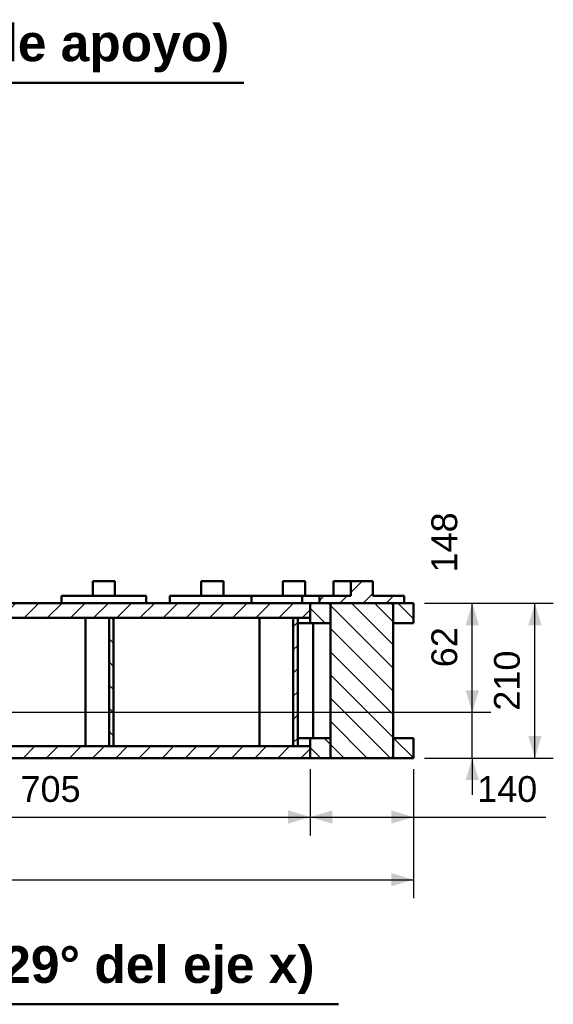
# Model space of a CAD drawing. Header units: millimetres. Extents: x 0 to 841, y 0 to 594.
# Tile 205 of 226: x 534 to 607, y 181 to 314. Entities that reach past the tile are written whole.
import ezdxf
from ezdxf.enums import TextEntityAlignment as Align

# ---------------------------------------------------------------- set-up
doc = ezdxf.new("R2010")
doc.units = ezdxf.units.MM
for name, color, linetype, lineweight in [('ACH', 7, 'CONTINUOUS', 13), ('COTA', 7, 'CONTINUOUS', 25), ('TXT', 7, 'CONTINUOUS', 25), ('VIS', 7, 'CONTINUOUS', 50)]:
    doc.layers.add(name, color=color, linetype=linetype, lineweight=lineweight)
doc.styles.add('STD', font='LiberationSans-Regular.ttf')
doc.styles.add('STDB', font='LiberationSans-Bold.ttf')

msp = doc.modelspace()

# ---------------------------------------------------------------- hatches: boundary and pattern name
at = {"layer": 'ACH'}
h = msp.add_hatch(dxfattribs=at)
h.set_pattern_fill('ANSI31', scale=0.7)
h.paths.add_polyline_path([(574.77, 234.95), (574.77, 235.95), (579.02, 235.95), (579.02, 237.95), (582.02, 237.95), (582.02, 235.95), (586.27, 235.95), (586.27, 234.95)])
h = msp.add_hatch(dxfattribs=at)
h.set_pattern_fill('ANSI31', scale=0.7)
h.paths.add_polyline_path([(499.52, 234.95), (573.52, 234.95), (573.52, 232.95), (497.52, 232.95), (497.52, 234.15), (499.52, 234.15)])
h = msp.add_hatch(dxfattribs=at)
h.set_pattern_fill('ANSI31', scale=0.7, angle=90)
h.paths.add_polyline_path([(576.27, 234.95), (576.27, 232.25), (573.52, 232.25), (573.52, 234.95)])
h = msp.add_hatch(dxfattribs=at)
h.set_pattern_fill('ANSI31', scale=0.7, angle=90)
h.paths.add_polyline_path([(576.27, 214.15), (576.27, 234.75), (576.47, 234.95), (584.57, 234.95), (584.77, 234.75), (584.77, 214.15), (584.57, 213.95), (576.47, 213.95)])
h = msp.add_hatch(dxfattribs=at)
h.set_pattern_fill('ANSI31', scale=0.7, angle=90)
h.paths.add_polyline_path([(584.77, 234.95), (587.52, 234.95), (587.52, 232.25), (584.77, 232.25)])
h = msp.add_hatch(dxfattribs=at)
h.set_pattern_fill('ANSI31', scale=0.7, angle=90)
h.paths.add_polyline_path([(546.22, 232.95), (546.82, 232.95), (546.82, 215.55), (546.22, 215.55)])
h = msp.add_hatch(dxfattribs=at)
h.set_pattern_fill('ANSI31', scale=0.7)
h.paths.add_polyline_path([(571.22, 232.95), (571.82, 232.95), (571.82, 215.55), (571.22, 215.55)])
h = msp.add_hatch(dxfattribs=at)
h.set_pattern_fill('ANSI31', scale=0.7, angle=90)
h.paths.add_polyline_path([(576.27, 216.65), (576.27, 213.95), (573.52, 213.95), (573.52, 216.65)])
h = msp.add_hatch(dxfattribs=at)
h.set_pattern_fill('ANSI31', scale=0.7, angle=90)
h.paths.add_polyline_path([(584.77, 216.65), (587.52, 216.65), (587.52, 213.95), (584.77, 213.95)])
h = msp.add_hatch(dxfattribs=at)
h.set_pattern_fill('ANSI31', scale=0.7)
h.paths.add_polyline_path([(500.32, 215.55), (573.52, 215.55), (573.52, 213.95), (500.32, 213.95)])

# ---------------------------------------------------------------- linework, layer by layer
at = {"layer": 'COTA'}
for p, q in [((589.02, 234.95), (598.02, 234.95)), ((589.02, 234.95), (606.52, 234.95)), ((595.52, 220.15), (595.52, 234.95)), ((604.02, 213.95), (604.02, 234.95)), ((595.52, 220.15), (595.52, 225.15)), ((501.82, 220.15), (598.02, 220.15)), ((501.82, 220.15), (598.02, 220.15)), ((595.52, 213.95), (595.52, 220.15)), ((589.02, 213.95), (598.02, 213.95)), ((589.02, 213.95), (606.52, 213.95)), ((595.52, 213.95), (595.52, 208.95)), ((573.52, 212.45), (573.52, 203.45)), ((573.52, 212.45), (573.52, 203.45)), ((587.52, 212.45), (587.52, 203.45)), ((587.52, 212.45), (587.52, 194.95)), ((503.02, 205.95), (573.52, 205.95)), ((573.52, 205.95), (587.52, 205.95)), ((587.52, 205.95), (605.51, 205.95)), ((387.52, 197.45), (587.52, 197.45))]:
    msp.add_line(p, q, dxfattribs=at)
for points in [[(595.52, 234.95), (594.62, 231.95), (596.42, 231.95)], [(604.02, 234.95), (603.12, 231.95), (604.92, 231.95)], [(595.52, 220.15), (596.42, 223.15), (594.62, 223.15)], [(595.52, 220.15), (596.42, 223.15), (594.62, 223.15)], [(604.02, 213.95), (604.92, 216.95), (603.12, 216.95)], [(595.52, 213.95), (594.62, 210.95), (596.42, 210.95)], [(573.52, 205.95), (570.52, 206.85), (570.52, 205.05)], [(573.52, 205.95), (576.52, 205.05), (576.52, 206.85)], [(587.52, 205.95), (584.52, 206.85), (584.52, 205.05)], [(587.52, 197.45), (584.52, 198.35), (584.52, 196.55)]]:
    msp.add_solid(points, dxfattribs=at)
at = {"layer": 'VIS'}
for p, q in [((443.37, 305.55), (564.51, 305.55)), ((397.69, 180.55), (577.35, 180.55))]:
    msp.add_line(p, q, dxfattribs=at)
for points in [[(544, 237.95), (544.13, 237.95), (544.25, 237.95), (544.38, 237.95), (544.5, 237.95), (544.63, 237.95), (544.75, 237.95), (544.88, 237.95), (545, 237.95), (545.13, 237.95), (545.25, 237.95), (545.38, 237.95), (545.5, 237.95), (545.62, 237.95), (545.75, 237.95), (545.87, 237.95), (546, 237.95), (546.12, 237.95), (546.25, 237.95), (546.37, 237.95), (546.5, 237.95), (546.62, 237.95), (546.75, 237.95), (546.87, 237.95), (546.99, 237.95)], [(544, 237.95), (544, 235.95)], [(546.99, 237.95), (547, 237.95), (547, 237.95), (547, 237.95), (547, 237.95), (547, 237.95), (547, 237.95)], [(547, 237.95), (547, 235.95)], [(558.73, 237.95), (558.85, 237.95), (558.98, 237.95), (559.1, 237.95), (559.23, 237.95), (559.35, 237.95), (559.48, 237.95), (559.6, 237.95), (559.73, 237.95), (559.85, 237.95), (559.98, 237.95), (560.1, 237.95), (560.23, 237.95), (560.35, 237.95), (560.47, 237.95), (560.6, 237.95), (560.72, 237.95), (560.85, 237.95), (560.97, 237.95), (561.1, 237.95), (561.22, 237.95), (561.35, 237.95), (561.47, 237.95), (561.6, 237.95), (561.72, 237.95)], [(558.73, 237.95), (558.73, 235.95)], [(561.72, 237.95), (561.72, 237.95), (561.72, 237.95), (561.73, 237.95), (561.73, 237.95), (561.73, 237.95), (561.73, 237.95)], [(561.73, 237.95), (561.73, 235.95)], [(569.81, 237.95), (569.93, 237.95), (570.06, 237.95), (570.18, 237.95), (570.31, 237.95), (570.43, 237.95), (570.56, 237.95), (570.68, 237.95), (570.81, 237.95), (570.93, 237.95), (571.06, 237.95), (571.18, 237.95), (571.31, 237.95), (571.43, 237.95), (571.55, 237.95), (571.68, 237.95), (571.8, 237.95), (571.93, 237.95), (572.05, 237.95), (572.18, 237.95), (572.3, 237.95), (572.43, 237.95), (572.55, 237.95), (572.68, 237.95), (572.8, 237.95)], [(569.81, 237.95), (569.81, 235.95)], [(572.8, 237.95), (572.8, 237.95), (572.8, 237.95), (572.81, 237.95), (572.81, 237.95), (572.81, 237.95), (572.81, 237.95)], [(572.81, 237.95), (572.81, 235.95)], [(576.69, 237.95), (576.81, 237.95), (576.93, 237.95), (577.06, 237.95), (577.18, 237.95), (577.3, 237.95), (577.42, 237.95), (577.55, 237.95), (577.67, 237.95), (577.79, 237.95), (577.92, 237.95), (578.04, 237.95), (578.16, 237.95), (578.28, 237.95), (578.41, 237.95), (578.53, 237.95), (578.65, 237.95), (578.77, 237.95), (578.9, 237.95), (579.02, 237.95)], [(576.69, 237.95), (576.69, 235.95)], [(582.02, 237.95), (579.02, 237.95)], [(579.02, 237.95), (579.02, 235.95)], [(582.02, 237.95), (582.02, 235.95)], [(539.75, 235.95), (539.88, 235.95), (540, 235.95), (540.12, 235.95), (540.24, 235.95), (540.36, 235.95), (540.48, 235.95), (540.6, 235.95), (540.72, 235.95), (540.84, 235.95), (540.96, 235.95), (541.08, 235.95), (541.2, 235.95), (541.32, 235.95), (541.44, 235.95), (541.56, 235.95), (541.69, 235.95), (541.81, 235.95), (541.93, 235.95), (542.05, 235.95), (542.17, 235.95), (542.29, 235.95), (542.41, 235.95), (542.53, 235.95), (542.65, 235.95), (542.77, 235.95), (542.89, 235.95), (543.01, 235.95), (543.13, 235.95), (543.25, 235.95), (543.37, 235.95), (543.5, 235.95), (543.62, 235.95), (543.74, 235.95), (543.86, 235.95), (543.98, 235.95), (544.1, 235.95), (544.22, 235.95), (544.34, 235.95), (544.46, 235.95), (544.58, 235.95), (544.7, 235.95), (544.82, 235.95), (544.94, 235.95), (545.06, 235.95), (545.18, 235.95), (545.31, 235.95), (545.43, 235.95), (545.55, 235.95), (545.67, 235.95), (545.79, 235.95), (545.91, 235.95), (546.03, 235.95), (546.15, 235.95), (546.27, 235.95), (546.39, 235.95), (546.51, 235.95), (546.63, 235.95), (546.75, 235.95), (546.87, 235.95), (546.99, 235.95), (547.12, 235.95), (547.24, 235.95), (547.36, 235.95), (547.48, 235.95), (547.6, 235.95), (547.72, 235.95), (547.84, 235.95), (547.96, 235.95), (548.08, 235.95), (548.2, 235.95), (548.32, 235.95), (548.44, 235.95), (548.56, 235.95), (548.68, 235.95), (548.8, 235.95), (548.93, 235.95), (549.05, 235.95), (549.17, 235.95), (549.29, 235.95), (549.41, 235.95), (549.53, 235.95), (549.65, 235.95), (549.77, 235.95), (549.89, 235.95), (550.01, 235.95), (550.13, 235.95), (550.25, 235.95), (550.37, 235.95), (550.49, 235.95), (550.61, 235.95), (550.74, 235.95), (550.86, 235.95), (550.98, 235.95), (551.1, 235.95), (551.22, 235.95)], [(539.75, 235.95), (539.75, 234.95)], [(551.22, 235.95), (551.22, 235.95), (551.23, 235.95), (551.24, 235.95), (551.24, 235.95), (551.25, 235.95), (551.25, 235.95)], [(551.25, 235.95), (551.25, 234.95)], [(554.48, 235.95), (554.6, 235.95), (554.72, 235.95), (554.84, 235.95), (554.96, 235.95), (555.08, 235.95), (555.2, 235.95), (555.32, 235.95), (555.44, 235.95), (555.56, 235.95), (555.68, 235.95), (555.8, 235.95), (555.93, 235.95), (556.05, 235.95), (556.17, 235.95), (556.29, 235.95), (556.41, 235.95), (556.53, 235.95), (556.65, 235.95), (556.77, 235.95), (556.89, 235.95), (557.01, 235.95), (557.13, 235.95), (557.25, 235.95), (557.37, 235.95), (557.49, 235.95), (557.61, 235.95), (557.73, 235.95), (557.85, 235.95), (557.97, 235.95), (558.09, 235.95), (558.21, 235.95), (558.33, 235.95), (558.45, 235.95), (558.57, 235.95), (558.7, 235.95), (558.82, 235.95), (558.94, 235.95), (559.06, 235.95), (559.18, 235.95), (559.3, 235.95), (559.42, 235.95), (559.54, 235.95), (559.66, 235.95), (559.78, 235.95), (559.9, 235.95), (560.02, 235.95), (560.14, 235.95), (560.26, 235.95), (560.38, 235.95), (560.5, 235.95), (560.62, 235.95), (560.74, 235.95), (560.86, 235.95), (560.98, 235.95), (561.1, 235.95), (561.22, 235.95), (561.34, 235.95), (561.47, 235.95), (561.59, 235.95), (561.71, 235.95), (561.83, 235.95), (561.95, 235.95), (562.07, 235.95), (562.19, 235.95), (562.31, 235.95), (562.43, 235.95), (562.55, 235.95), (562.67, 235.95), (562.79, 235.95), (562.91, 235.95), (563.03, 235.95), (563.15, 235.95), (563.27, 235.95), (563.39, 235.95), (563.51, 235.95), (563.63, 235.95), (563.75, 235.95), (563.87, 235.95), (563.99, 235.95), (564.11, 235.95), (564.24, 235.95), (564.36, 235.95), (564.48, 235.95), (564.6, 235.95), (564.72, 235.95), (564.84, 235.95), (564.96, 235.95), (565.08, 235.95), (565.2, 235.95), (565.32, 235.95), (565.44, 235.95), (565.56, 235.95)], [(554.48, 235.95), (554.48, 234.95)], [(565.56, 235.95), (565.68, 235.95), (565.8, 235.95), (565.92, 235.95), (566.04, 235.95), (566.16, 235.95), (566.28, 235.95), (566.4, 235.95), (566.53, 235.95), (566.65, 235.95), (566.77, 235.95), (566.89, 235.95), (567.01, 235.95), (567.13, 235.95), (567.25, 235.95), (567.37, 235.95), (567.49, 235.95), (567.61, 235.95), (567.73, 235.95), (567.85, 235.95), (567.97, 235.95), (568.09, 235.95), (568.21, 235.95), (568.34, 235.95), (568.46, 235.95), (568.58, 235.95), (568.7, 235.95), (568.82, 235.95), (568.94, 235.95), (569.06, 235.95), (569.18, 235.95), (569.3, 235.95), (569.42, 235.95), (569.54, 235.95), (569.66, 235.95), (569.78, 235.95), (569.9, 235.95), (570.02, 235.95), (570.15, 235.95), (570.27, 235.95), (570.39, 235.95), (570.51, 235.95), (570.63, 235.95), (570.75, 235.95), (570.87, 235.95), (570.99, 235.95), (571.11, 235.95), (571.23, 235.95), (571.35, 235.95), (571.47, 235.95), (571.59, 235.95), (571.71, 235.95), (571.83, 235.95), (571.96, 235.95), (572.08, 235.95), (572.2, 235.95), (572.32, 235.95), (572.44, 235.95)], [(565.56, 235.95), (565.56, 234.95)], [(572.44, 235.95), (572.56, 235.95), (572.68, 235.95), (572.81, 235.95), (572.93, 235.95), (573.05, 235.95), (573.17, 235.95), (573.3, 235.95), (573.42, 235.95), (573.54, 235.95), (573.67, 235.95), (573.79, 235.95), (573.91, 235.95), (574.03, 235.95), (574.16, 235.95), (574.28, 235.95), (574.4, 235.95), (574.52, 235.95), (574.65, 235.95), (574.77, 235.95)], [(572.44, 235.95), (572.44, 234.95)], [(574.77, 235.95), (574.77, 234.95)], [(579.02, 235.95), (578.9, 235.95), (578.78, 235.95), (578.66, 235.95), (578.53, 235.95), (578.41, 235.95), (578.29, 235.95), (578.17, 235.95), (578.05, 235.95), (577.93, 235.95), (577.81, 235.95), (577.68, 235.95), (577.56, 235.95), (577.44, 235.95), (577.32, 235.95), (577.2, 235.95), (577.08, 235.95), (576.96, 235.95), (576.83, 235.95), (576.71, 235.95), (576.59, 235.95), (576.47, 235.95), (576.35, 235.95), (576.23, 235.95), (576.11, 235.95), (575.98, 235.95), (575.86, 235.95), (575.74, 235.95), (575.62, 235.95), (575.5, 235.95), (575.38, 235.95), (575.26, 235.95), (575.13, 235.95), (575.01, 235.95), (574.89, 235.95), (574.77, 235.95)], [(579.02, 235.95), (574.77, 235.95)], [(586.27, 235.95), (586.15, 235.95), (586.03, 235.95), (585.91, 235.95), (585.78, 235.95), (585.66, 235.95), (585.54, 235.95), (585.42, 235.95), (585.3, 235.95), (585.18, 235.95), (585.06, 235.95), (584.93, 235.95), (584.81, 235.95), (584.69, 235.95), (584.57, 235.95), (584.45, 235.95), (584.33, 235.95), (584.21, 235.95), (584.08, 235.95), (583.96, 235.95), (583.84, 235.95), (583.72, 235.95), (583.6, 235.95), (583.48, 235.95), (583.36, 235.95), (583.23, 235.95), (583.11, 235.95), (582.99, 235.95), (582.87, 235.95), (582.75, 235.95), (582.63, 235.95), (582.51, 235.95), (582.38, 235.95), (582.26, 235.95), (582.14, 235.95), (582.02, 235.95)], [(586.27, 235.95), (582.02, 235.95)], [(582.02, 235.95), (582.15, 235.95), (582.27, 235.95), (582.4, 235.95), (582.52, 235.95), (582.65, 235.95), (582.77, 235.95), (582.9, 235.95), (583.02, 235.95), (583.15, 235.95), (583.27, 235.95), (583.4, 235.95), (583.53, 235.95), (583.65, 235.95), (583.78, 235.95), (583.9, 235.95)], [(586.27, 235.95), (586.27, 234.95)], [(573.52, 234.95), (499.52, 234.95)], [(573.52, 234.95), (573.52, 232.95)], [(576.27, 234.95), (573.52, 234.95)], [(573.52, 234.95), (573.52, 232.25)], [(586.27, 234.95), (574.77, 234.95)], [(576.27, 234.95), (576.27, 232.25)], [(576.47, 234.95), (576.27, 234.75)], [(576.27, 234.75), (576.27, 214.15)], [(584.57, 234.95), (576.47, 234.95)], [(584.57, 234.95), (584.77, 234.75)], [(587.52, 234.95), (584.77, 234.95)], [(584.77, 234.95), (584.77, 232.25)], [(584.77, 234.75), (584.77, 214.15)], [(587.52, 234.95), (587.52, 232.25)], [(573.52, 232.95), (497.52, 232.95)], [(543.02, 232.95), (543.02, 215.55)], [(546.82, 232.95), (546.22, 232.95)], [(546.22, 232.95), (546.22, 215.55)], [(546.82, 232.95), (546.82, 215.55)], [(566.62, 232.95), (566.62, 215.55)], [(571.82, 232.95), (571.22, 232.95)], [(571.22, 232.95), (571.22, 215.55)], [(571.82, 232.95), (571.82, 215.55)], [(573.52, 232.25), (573.4, 232.25), (573.28, 232.25), (573.16, 232.25), (573.03, 232.25), (572.91, 232.25), (572.79, 232.25), (572.67, 232.25), (572.55, 232.25), (572.43, 232.25), (572.31, 232.25), (572.18, 232.25), (572.06, 232.25), (571.94, 232.25), (571.82, 232.25)], [(576.27, 232.25), (573.52, 232.25)], [(573.94, 232.25), (573.94, 216.65)], [(587.52, 232.25), (584.77, 232.25)], [(573.52, 216.65), (573.4, 216.65), (573.28, 216.65), (573.16, 216.65), (573.03, 216.65), (572.91, 216.65), (572.79, 216.65), (572.67, 216.65), (572.55, 216.65), (572.43, 216.65), (572.31, 216.65), (572.18, 216.65), (572.06, 216.65), (571.94, 216.65), (571.82, 216.65)], [(576.27, 216.65), (573.52, 216.65)], [(573.52, 216.65), (573.52, 213.95)], [(576.27, 216.65), (576.27, 213.95)], [(587.52, 216.65), (584.77, 216.65)], [(584.77, 216.65), (584.77, 213.95)], [(587.52, 216.65), (587.52, 213.95)], [(573.52, 215.55), (500.32, 215.55)], [(546.82, 215.55), (546.22, 215.55)], [(571.82, 215.55), (571.22, 215.55)], [(573.52, 215.55), (573.52, 213.95)], [(573.52, 213.95), (500.32, 213.95)], [(576.27, 213.95), (573.52, 213.95)], [(576.47, 213.95), (576.27, 214.15)], [(576.27, 213.95), (576.3, 213.95), (576.34, 213.95), (576.37, 213.95), (576.4, 213.95), (576.44, 213.95), (576.47, 213.95)], [(584.57, 213.95), (576.47, 213.95)], [(584.57, 213.95), (584.77, 214.15)], [(584.57, 213.95), (584.6, 213.95), (584.64, 213.95), (584.67, 213.95), (584.7, 213.95), (584.74, 213.95), (584.77, 213.95)], [(587.52, 213.95), (584.77, 213.95)]]:
    msp.add_lwpolyline(points, dxfattribs=at)

# ---------------------------------------------------------------- texts
at = {"layer": 'TXT'}
for s, height, style, p in [('PLANTA INFERIOR (cara de apoyo)', 5, 'STDB', (503.94, 306.95)), ('705', 3.5, 'STD', (538.27, 206.95)), ('140', 3.5, 'STD', (600.26, 206.95)), ('CORTE POR UN PASADOR (plano a 6,429° del eje x)', 5, 'STDB', (487.52, 181.95))]:
    msp.add_text(s, height=height, dxfattribs=dict(at, style=style)).set_placement(p, align=Align.BOTTOM_CENTER)
at = {"layer": 'TXT', "style": 'STD'}
for s, p in [('148', (594.52, 243.19)), ('62', (594.52, 228.98)), ('210', (603.02, 224.45))]:
    msp.add_text(s, height=3.5, rotation=90, dxfattribs=at).set_placement(p, align=Align.BOTTOM_CENTER)

doc.saveas('drawing.dxf')
